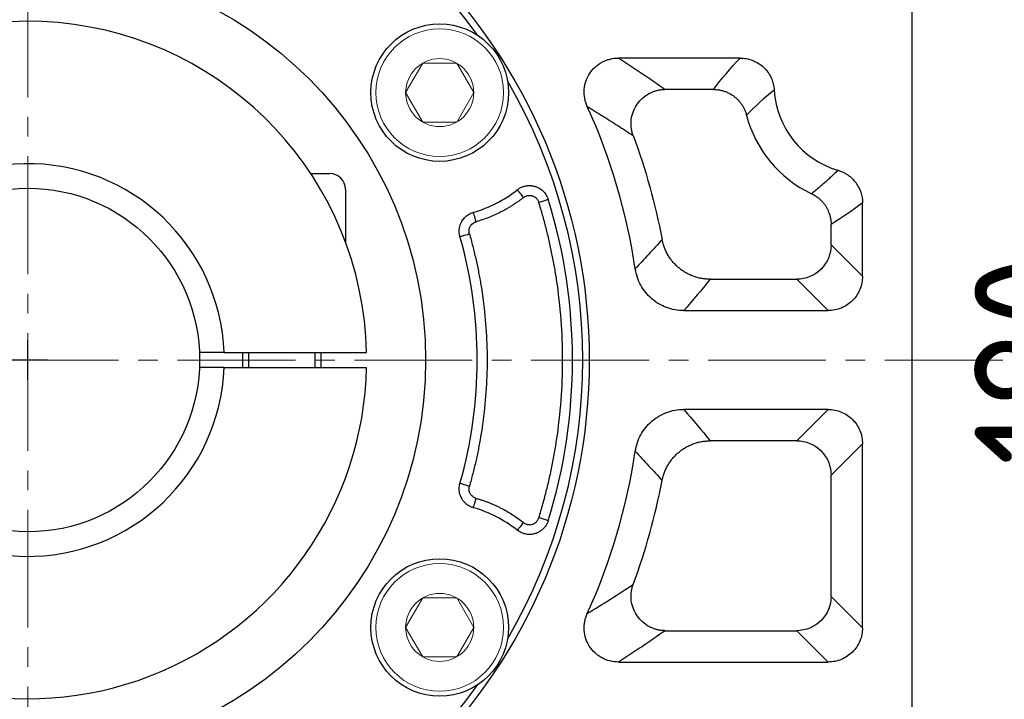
# Model space of a CAD drawing. Header units: millimetres. Extents: x 5540 to 6847, y 5090 to 6014.
# Tile 8 of 17: x 5795 to 5895, y 5704 to 5773. Entities that reach past the tile are written whole.
import ezdxf

# ---------------------------------------------------------------- set-up
doc = ezdxf.new("R2010")
doc.units = ezdxf.units.MM
doc.header["$PDSIZE"] = -5
doc.linetypes.add('点画线', pattern=[18, 12, -2, 2, -2])
doc.layers.get('Defpoints').update_dxf_attribs({"lineweight": 18})
doc.layers.add('6文字层', color=3, linetype='Continuous')
for name, color, linetype, lineweight in [('7中心线层', 7, '点画线', 18), ('粗实线', 7, 'Continuous', 50), ('细实线', 7, 'Continuous', 18)]:
    doc.layers.add(name, color=color, linetype=linetype, lineweight=lineweight)
doc.styles.add('工程字', font='gbenor.shx', dxfattribs={"bigfont": 'gbcbig.shx'})
doc.dimstyles.new('ISO-25-1', dxfattribs={"dimtxt": 9, "dimasz": 3.5, "dimexe": 1.25, "dimexo": 1, "dimgap": 1.5, "dimtad": 1, "dimtoh": 1, "dimtxsty": '工程字', "dimcen": 2, "dimadec": 0, "dimazin": 0, "dimtfac": 1, "dimtmove": 0, "dimatfit": 3, "dimfxl": 1, "dimarcsym": 0})
doc.dimstyles.new('ISO-25-5', dxfattribs={"dimtxt": 13, "dimasz": 3, "dimexe": 1.6, "dimexo": 1.3, "dimgap": 2, "dimtad": 1, "dimdec": 3, "dimtxsty": '工程字', "dimcen": 2.5, "dimadec": 0, "dimazin": 0, "dimtfac": 1, "dimtdec": 3, "dimtmove": 0, "dimatfit": 3, "dimfxl": 1, "dimarcsym": 0})

# ---------------------------------------------------------------- blocks, each defined once
blk = doc.blocks.new('*D109')
at = {"layer": '6文字层', "color": 0, "lineweight": -2}
for p, q in [((5868.34, 5828.39), (5908.42, 5828.39)), ((5906.82, 5825.39), (5906.82, 5651.39)), ((5868.34, 5648.39), (5908.42, 5648.39))]:
    blk.add_line(p, q, dxfattribs=at)
at = {"layer": '6文字层', "color": 0}
for points in [[(5907.32, 5825.39), (5906.32, 5825.39), (5906.82, 5828.39)], [(5906.32, 5651.39), (5907.32, 5651.39), (5906.82, 5648.39)]]:
    blk.add_solid(points, dxfattribs=at)
at = {"layer": 'Defpoints', "color": 0}
for p in [(5867.04, 5828.39), (5867.04, 5648.39), (5906.82, 5648.39)]:
    blk.add_point(p, dxfattribs=at)
at = {"layer": '6文字层', "color": 0, "insert": (5898.32, 5738.39), "char_height": 13, "attachment_point": 5, "rotation": 90, "style": '工程字'}
blk.add_mtext('180', dxfattribs=at)
blk = doc.blocks.new('*D111')
at = {"layer": '6文字层', "color": 0, "lineweight": -2}
for p, q in [((5795.45, 5736.39), (5795.45, 5740.39)), ((5793.45, 5738.39), (5797.45, 5738.39)), ((5686.61, 5646.77), (5716.27, 5671.73)), ((5655.85, 5646.77), (5686.61, 5646.77))]:
    blk.add_line(p, q, dxfattribs=at)
at = {"layer": '6文字层', "color": 0}
blk.add_solid([(5716.64, 5671.29), (5715.89, 5672.18), (5718.94, 5673.99)], dxfattribs=at)
at = {"layer": 'Defpoints', "color": 0}
for p in [(5871.95, 5802.79), (5718.94, 5673.99)]:
    blk.add_point(p, dxfattribs=at)
at = {"layer": '6文字层', "color": 0, "insert": (5670.48, 5654.77), "char_height": 13, "attachment_point": 5, "style": '工程字'}
blk.add_mtext('∅200', dxfattribs=at)
blk = doc.blocks.new('*D112')
at = {"layer": '6文字层', "color": 0, "lineweight": -2}
for p, q in [((5894.18, 5840.81), (5877.69, 5823.7)), ((5924.94, 5840.81), (5894.18, 5840.81)), ((5795.45, 5736.39), (5795.45, 5740.39)), ((5793.45, 5738.39), (5797.45, 5738.39))]:
    blk.add_line(p, q, dxfattribs=at)
blk.add_arc((5795.45, 5738.39), 115, 321.9983, 46.6735, dxfattribs=at)
at = {"layer": '6文字层', "color": 0}
blk.add_solid([(5877.27, 5824.11), (5878.11, 5823.3), (5875.26, 5821.18)], dxfattribs=at)
at = {"layer": 'Defpoints', "color": 0}
for p in [(5875.26, 5821.18), (5715.64, 5655.59)]:
    blk.add_point(p, dxfattribs=at)
at = {"layer": '6文字层', "color": 0, "insert": (5910.31, 5848.81), "char_height": 13, "attachment_point": 5, "style": '工程字'}
blk.add_mtext('∅230{}{{\\H0.7x;}{}}', dxfattribs=at)
blk = doc.blocks.new('*D114')
at = {"layer": '6文字层', "color": 0, "lineweight": -2}
for p, q in [((5882.07, 5651.77), (5884.08, 5649.76)), ((5795.45, 5637.84), (5795.45, 5613.05))]:
    blk.add_line(p, q, dxfattribs=at)
blk.add_arc((5795.45, 5738.39), 123.74, 271.3891, 313.6109, dxfattribs=at)
at = {"layer": '6文字层', "color": 0}
for points in [[(5881.15, 5648.44), (5880.45, 5649.15), (5882.95, 5650.89)], [(5798.44, 5615.18), (5798.45, 5614.18), (5795.45, 5614.65)]]:
    blk.add_solid(points, dxfattribs=at)
at = {"layer": 'Defpoints', "color": 0}
for p in [(5795.45, 5837.63), (5851.17, 5682.66), (5881.15, 5652.69), (5795.45, 5639.14), (5827.47, 5618.86)]:
    blk.add_point(p, dxfattribs=at)
at = {"layer": '6文字层', "color": 0, "insert": (5839.55, 5631.92), "char_height": 13, "attachment_point": 5, "rotation": 22.5, "style": '工程字'}
blk.add_mtext('45%%d', dxfattribs=at)

msp = doc.modelspace()

# ---------------------------------------------------------------- linework, layer by layer
at = {"layer": '7中心线层'}
for p, q in [((5795.4477, 5639.1383), (5795.4477, 5837.6339)), ((5894.6955, 5738.3861), (5673.6739, 5738.3861))]:
    msp.add_line(p, q, dxfattribs=at)
at = {"layer": '粗实线', "color": 0, "lineweight": 30}
for p, q in [((5885.4477, 5809.9752), (5885.4477, 5666.797)), ((5815.4336, 5739.1361), (5812.9316, 5739.1361)), ((5815.4336, 5739.1361), (5829.9396, 5739.1361)), ((5815.4336, 5737.6361), (5812.9316, 5737.6361)), ((5815.4336, 5737.6361), (5829.9396, 5737.6361))]:
    msp.add_line(p, q, dxfattribs=at)
for centre, radius in [((5795.4477, 5738.3861), 57.15), ((5795.4477, 5738.3861), 40.5), ((5837.3812, 5765.6181), 7), ((5795.4477, 5738.3861), 17.5), ((5837.3812, 5711.1542), 7)]:
    msp.add_circle(centre, radius, dxfattribs=at)
for radius, start, end in [(56.5, 35.800973, 99.199034), (34.5, 1.245659, 168.438501), (56.5, 329.800973, 30.199032), (20, 2.149096, 357.850904), (34.5, 223.561499, 358.754341), (56.5, 215.800973, 279.199034), (56.5, 284.800972, 324.199032)]:
    msp.add_arc((5795.4477, 5738.3861), radius, start, end, dxfattribs=at)
at = {"layer": '细实线', "color": 0, "lineweight": -3}
for p, q in [((5867.9525, 5769.1425), (5855.5816, 5769.1425)), ((5865.236, 5765.9509), (5860.3445, 5765.9509)), ((5880.413, 5746.9123), (5880.413, 5754.3814)), ((5877.2213, 5750.104), (5877.2213, 5752.1888)), ((5880.413, 5746.9123), (5877.2213, 5750.104)), ((5864.9163, 5746.6125), (5873.7299, 5746.6125)), ((5876.9215, 5743.4209), (5873.7299, 5746.6125)), ((5862.2223, 5743.4209), (5876.9215, 5743.4209)), ((5876.9215, 5733.3513), (5862.2223, 5733.3513)), ((5876.9215, 5733.3513), (5873.7299, 5730.1597)), ((5873.7299, 5730.1597), (5864.9163, 5730.1597)), ((5880.413, 5729.8599), (5877.2213, 5726.6682)), ((5880.413, 5711.1212), (5880.413, 5729.8599)), ((5877.2213, 5714.3128), (5877.2213, 5726.6682)), ((5880.413, 5711.1212), (5877.2213, 5714.3128)), ((5860.3445, 5710.8213), (5873.7299, 5710.8213)), ((5873.7299, 5710.8213), (5876.9215, 5707.6297)), ((5855.5816, 5707.6297), (5876.9215, 5707.6297))]:
    msp.add_line(p, q, dxfattribs=at)
at = {"layer": '细实线', "color": 0, "lineweight": -2}
for p, q in [((5824.2444, 5757.3861), (5826.1974, 5757.3861)), ((5827.7974, 5755.7861), (5827.7974, 5750.3756)), ((5817.2974, 5739.1361), (5817.2974, 5737.6361)), ((5817.9224, 5739.1361), (5817.9224, 5737.6361)), ((5824.6724, 5739.1361), (5824.6724, 5737.6361)), ((5825.2974, 5739.1361), (5825.2974, 5737.6361))]:
    msp.add_line(p, q, dxfattribs=at)
at = {"layer": '细实线'}
for points in [[(5833.9162, 5765.6181), (5835.6483, 5768.6181), (5839.1141, 5768.6181), (5840.8462, 5765.6181)], [(5833.9162, 5765.6181), (5835.6483, 5762.6181), (5839.1141, 5762.6181), (5840.8462, 5765.6181)], [(5833.9162, 5711.1542), (5835.6483, 5714.1542), (5839.1141, 5714.1542), (5840.8462, 5711.1542)], [(5833.9162, 5711.1542), (5835.6483, 5708.1542), (5839.1141, 5708.1542), (5840.8462, 5711.1542)]]:
    msp.add_lwpolyline(points, dxfattribs=at)
at = {"layer": '细实线', "color": 0, "lineweight": -3, "flags": 128}
for points in [[(5845.2722, 5755.7177), (5845.2878, 5755.6981), (5845.3257, 5755.6506), (5845.3846, 5755.5768), (5845.4622, 5755.4794), (5845.5557, 5755.3621), (5845.6617, 5755.2291), (5845.7762, 5755.0854), (5845.8951, 5754.9362)], [(5847.4731, 5754.4491), (5847.6565, 5754.5057), (5847.833, 5754.5602), (5847.9961, 5754.6106), (5848.1398, 5754.655), (5848.2588, 5754.6917), (5848.3485, 5754.7194), (5848.4057, 5754.7371), (5848.4283, 5754.744)], [(5841.0933, 5752.4723), (5841.0414, 5752.656), (5840.9915, 5752.8329), (5840.9453, 5752.9965), (5840.9045, 5753.1409), (5840.8707, 5753.2607), (5840.845, 5753.3515), (5840.8285, 5753.41), (5840.8217, 5753.4341)], [(5839.443, 5750.9612), (5839.4671, 5750.9681), (5839.5256, 5750.9848), (5839.6163, 5751.0108), (5839.736, 5751.045), (5839.8803, 5751.0862), (5840.0438, 5751.133), (5840.2205, 5751.1835), (5840.4039, 5751.2359)], [(5840.4039, 5725.5363), (5840.2205, 5725.5887), (5840.0438, 5725.6393), (5839.8803, 5725.686), (5839.736, 5725.7272), (5839.6163, 5725.7614), (5839.5256, 5725.7874), (5839.4671, 5725.8041), (5839.443, 5725.811)], [(5840.8217, 5723.3381), (5840.8285, 5723.3622), (5840.845, 5723.4207), (5840.8707, 5723.5115), (5840.9045, 5723.6313), (5840.9453, 5723.7757), (5840.9915, 5723.9394), (5841.0414, 5724.1162), (5841.0933, 5724.2999)], [(5845.8951, 5721.836), (5845.7762, 5721.6868), (5845.6617, 5721.5431), (5845.5557, 5721.4101), (5845.4622, 5721.2928), (5845.3846, 5721.1955), (5845.3257, 5721.1216), (5845.2878, 5721.0741), (5845.2722, 5721.0545)], [(5848.4283, 5722.0282), (5848.4057, 5722.0352), (5848.3485, 5722.0528), (5848.2588, 5722.0805), (5848.1399, 5722.1172), (5847.9961, 5722.1616), (5847.833, 5722.212), (5847.6565, 5722.2665), (5847.4731, 5722.3231)]]:
    msp.add_lwpolyline(points, dxfattribs=at)
at = {"layer": '细实线'}
for centre, radius in [((5837.3812, 5765.6181), 6.5), ((5837.3812, 5765.6181), 3.465), ((5837.3812, 5711.1542), 6.5), ((5837.3812, 5711.1542), 3.465)]:
    msp.add_circle(centre, radius, dxfattribs=at)
at = {"layer": '细实线', "color": 0, "lineweight": -3}
for centre, radius, start, end in [((5880.4477, 5766.3861), 9.0348, 183.321197, 253.718211), ((5795.4477, 5738.3861), 62.5348, 8.536128, 24.389716), ((5880.4477, 5766.3861), 12.2264, 194.438967, 244.74324), ((5837.3812, 5765.6181), 12.6604, 285.768384, 308.556326), ((5795.4477, 5738.3861), 55.4484, 342.841768, 17.158238), ((5795.4477, 5738.3861), 45.7572, 344.048523, 15.951483), ((5795.4477, 5738.3861), 62.5348, 335.610301, 351.463873), ((5795.4477, 5738.3861), 65.7264, 339.647792, 349.229951), ((5837.3812, 5711.1542), 12.6604, 51.44368, 74.231622)]:
    msp.add_arc(centre, radius, start, end, dxfattribs=at)
at = {"layer": '细实线', "color": 0, "lineweight": -2}
msp.add_arc((5826.1974, 5755.7861), 1.6, 0, 90, dxfattribs=at)
at = {"layer": '细实线', "color": 0, "lineweight": -3}
for points, knots in [([(5852.4017, 5764.2093), (5852.2798, 5764.4766), (5852.1929, 5764.7532), (5852.0875, 5765.3245), (5852.0703, 5765.6204), (5852.0995, 5766.0539), (5852.1183, 5766.1976), (5852.1742, 5766.4837), (5852.2116, 5766.6266), (5852.3492, 5767.0416), (5852.4741, 5767.3032), (5852.7914, 5767.796), (5852.9795, 5768.0198), (5853.406, 5768.4142), (5853.6477, 5768.5865), (5854.0307, 5768.7925), (5854.1625, 5768.8531), (5854.4342, 5768.9581), (5854.575, 5769.0026), (5854.9995, 5769.1081), (5855.2878, 5769.1431), (5855.5816, 5769.1425)], [0, 0, 0, 0, 0.125, 0.125, 0.25, 0.25, 0.3125, 0.3125, 0.375, 0.375, 0.5, 0.5, 0.625, 0.625, 0.75, 0.75, 0.8125, 0.8125, 0.875, 0.875, 1, 1, 1, 1]), ([(5867.9525, 5769.1425), (5868.174, 5769.1428), (5868.392, 5769.1224), (5868.8212, 5769.0414), (5869.0344, 5768.98), (5869.4441, 5768.8182), (5869.6388, 5768.719), (5870.0082, 5768.4846), (5870.1845, 5768.3476), (5870.5036, 5768.0466), (5870.6477, 5767.8824), (5870.9048, 5767.5264), (5871.0174, 5767.334), (5871.2938, 5766.739), (5871.4031, 5766.305), (5871.4281, 5765.8627)], [0, 0, 0, 0, 0.125, 0.125, 0.25, 0.25, 0.375, 0.375, 0.5, 0.5, 0.625, 0.625, 0.75, 0.75, 1, 1, 1, 1]), ([(5857.071, 5761.2451), (5857.05, 5761.3051), (5857.0085, 5761.4241), (5856.9592, 5761.6048), (5856.9196, 5761.7836), (5856.8903, 5761.9597), (5856.8704, 5762.1317), (5856.8594, 5762.2985), (5856.8563, 5762.459), (5856.8602, 5762.6124), (5856.8702, 5762.758), (5856.9112, 5763.1334), (5857.0621, 5763.7248), (5857.4573, 5764.4663), (5858.015, 5765.0956), (5858.5581, 5765.4715), (5858.9942, 5765.6785), (5859.2872, 5765.7883), (5859.6147, 5765.8765), (5859.9711, 5765.9377), (5860.2182, 5765.9464), (5860.3445, 5765.9509)], [0, 0, 0, 0, 0.02845973, 0.05642442, 0.08378637, 0.11044166, 0.13629132, 0.16124235, 0.1852085, 0.2081108, 0.2298779, 0.25044611, 0.3770522, 0.4997401, 0.62276936, 0.74963581, 0.79181403, 0.83860148, 0.8893927, 0.94346509, 1, 1, 1, 1]), ([(5865.236, 5765.9509), (5865.2972, 5765.9498), (5865.4195, 5765.9477), (5865.6025, 5765.9323), (5865.7841, 5765.908), (5865.9635, 5765.8742), (5866.14, 5765.8313), (5866.3129, 5765.7797), (5866.4814, 5765.7198), (5866.6449, 5765.6522), (5866.8028, 5765.5773), (5866.9546, 5765.4958), (5867.1, 5765.4083), (5867.2387, 5765.3156), (5867.4091, 5765.1894), (5867.6087, 5765.0199), (5867.8299, 5764.7951), (5868.0351, 5764.5445), (5868.2198, 5764.2702), (5868.3792, 5763.975), (5868.5129, 5763.6636), (5868.576, 5763.4463), (5868.6075, 5763.3375)], [0, 0, 0, 0, 0.0400153, 0.08003377, 0.119984, 0.15979469, 0.1993953, 0.23871675, 0.27769205, 0.31625681, 0.35434984, 0.39191353, 0.42889427, 0.46524268, 0.50091386, 0.5674726, 0.63621592, 0.70682277, 0.77892479, 0.85211447, 0.92595629, 1, 1, 1, 1]), ([(5852.4017, 5764.2093), (5852.661, 5764.0505), (5853.1832, 5763.7309), (5853.9595, 5763.2474), (5854.7374, 5762.7569), (5855.5158, 5762.2594), (5856.2958, 5761.7548), (5856.8115, 5761.4157), (5857.071, 5761.2451)], [0, 0, 0, 0, 0.16126461, 0.32468975, 0.49027564, 0.65802251, 0.82793056, 1, 1, 1, 1]), ([(5877.9147, 5757.7137), (5877.8041, 5757.6033), (5877.5791, 5757.3786), (5877.2292, 5757.045), (5876.8627, 5756.7071), (5876.4792, 5756.3658), (5876.0788, 5756.0214), (5875.6617, 5755.6736), (5875.376, 5755.4447), (5875.231, 5755.3285)], [0, 0, 0, 0, 0.12927784, 0.26308227, 0.4014132, 0.54427056, 0.69165423, 0.84356409, 1, 1, 1, 1]), ([(5877.9147, 5757.7137), (5878.2741, 5757.6088), (5878.6164, 5757.446), (5879.2318, 5757.0198), (5879.5034, 5756.757), (5879.9453, 5756.1657), (5880.1205, 5755.8293), (5880.3525, 5755.1284), (5880.4131, 5754.7558), (5880.413, 5754.3814)], [0, 0, 0, 0, 0.25, 0.25, 0.5, 0.5, 0.75, 0.75, 1, 1, 1, 1]), ([(5845.2722, 5755.7177), (5845.3112, 5755.7474), (5845.3895, 5755.807), (5845.5151, 5755.8853), (5845.6461, 5755.955), (5845.782, 5756.0145), (5845.9211, 5756.0636), (5846.0621, 5756.102), (5846.2037, 5756.1297), (5846.3443, 5756.1469), (5846.4828, 5756.154), (5846.6179, 5756.1518), (5846.7485, 5756.1408), (5846.8739, 5756.1221), (5846.9933, 5756.0966), (5847.131, 5756.0585), (5847.2928, 5756.0001), (5847.4813, 5755.9099), (5847.6747, 5755.7898), (5847.8652, 5755.6377), (5848.0446, 5755.4535), (5848.2033, 5755.2396), (5848.337, 5755.0022), (5848.3978, 5754.8302), (5848.4283, 5754.744)], [0, 0, 0, 0, 0.03784549, 0.07595963, 0.11419234, 0.15238808, 0.19038897, 0.22803794, 0.26518196, 0.30167484, 0.33737988, 0.37217189, 0.40593877, 0.43858249, 0.47001952, 0.50018075, 0.54880793, 0.60266429, 0.66133066, 0.72420612, 0.79050619, 0.85928527, 0.92948449, 1, 1, 1, 1]), ([(5845.8951, 5754.9362), (5845.806, 5754.8661), (5845.6277, 5754.7261), (5845.3541, 5754.5248), (5845.0762, 5754.3301), (5844.7937, 5754.1426), (5844.5065, 5753.9621), (5844.2148, 5753.7888), (5843.9184, 5753.6225), (5843.5177, 5753.4106), (5843.0076, 5753.1644), (5842.382, 5752.9008), (5841.7445, 5752.6663), (5841.3105, 5752.537), (5841.0933, 5752.4723)], [0, 0, 0, 0, 0.06262688, 0.12514083, 0.18758042, 0.24998437, 0.31239147, 0.3748405, 0.43737016, 0.500019, 0.62515049, 0.74998437, 0.87483084, 1, 1, 1, 1]), ([(5845.8951, 5754.9362), (5845.9193, 5754.9544), (5845.9933, 5755.0103), (5846.124, 5755.0783), (5846.2718, 5755.1266), (5846.4358, 5755.1558), (5846.6122, 5755.1567), (5846.7944, 5755.1204), (5846.9499, 5755.0605), (5847.0888, 5754.9806), (5847.2176, 5754.8745), (5847.3272, 5754.7485), (5847.4168, 5754.6066), (5847.4543, 5754.5016), (5847.4731, 5754.4491)], [0, 0, 0, 0, 0.04667748, 0.14329242, 0.22589188, 0.28603964, 0.40026528, 0.49604645, 0.57153078, 0.65687982, 0.74246845, 0.82820787, 0.91401515, 1, 1, 1, 1]), ([(5875.231, 5755.3285), (5875.2857, 5755.3016), (5875.395, 5755.2477), (5875.5532, 5755.1562), (5875.7064, 5755.0573), (5875.8537, 5754.9508), (5875.9945, 5754.8374), (5876.1283, 5754.7176), (5876.2547, 5754.5922), (5876.3734, 5754.4619), (5876.484, 5754.3273), (5876.5865, 5754.1893), (5876.7076, 5754.0082), (5876.8405, 5753.7762), (5876.9737, 5753.4854), (5877.0817, 5753.1772), (5877.1607, 5752.8555), (5877.2114, 5752.5245), (5877.218, 5752.3009), (5877.2213, 5752.1888)], [0, 0, 0, 0, 0.04662915, 0.0932478, 0.13977806, 0.18614247, 0.23226469, 0.27807023, 0.32348702, 0.36844608, 0.41288196, 0.45673326, 0.49994293, 0.57945481, 0.6610509, 0.74434698, 0.82891482, 0.91429299, 1, 1, 1, 1]), ([(5847.4731, 5722.3231), (5847.5448, 5722.5584), (5847.688, 5723.0289), (5847.8907, 5723.7379), (5848.0844, 5724.449), (5848.2681, 5725.1623), (5848.4421, 5725.8779), (5848.6064, 5726.5957), (5848.761, 5727.3157), (5848.9059, 5728.038), (5849.041, 5728.7625), (5849.1664, 5729.4893), (5849.4575, 5731.3242), (5849.794, 5734.2867), (5849.9477, 5738.3859), (5849.794, 5742.4853), (5849.4343, 5745.6514), (5849.0665, 5747.8889), (5848.8143, 5749.2163), (5848.5295, 5750.5364), (5848.2114, 5751.8488), (5847.8628, 5753.1544), (5847.6031, 5754.0174), (5847.4731, 5754.4491)], [0, 0, 0, 0, 0.02263161, 0.04524483, 0.06784382, 0.0904327, 0.11301562, 0.13559675, 0.15818021, 0.18077018, 0.20337079, 0.22598619, 0.24862051, 0.37430312, 0.50000221, 0.62568483, 0.75138391, 0.79286025, 0.83428639, 0.87568785, 0.91709023, 0.9585191, 1, 1, 1, 1]), ([(5839.443, 5750.9612), (5839.4313, 5751.0059), (5839.4077, 5751.0952), (5839.3843, 5751.2318), (5839.3697, 5751.3692), (5839.3648, 5751.5065), (5839.3693, 5751.6426), (5839.3827, 5751.7764), (5839.4047, 5751.9069), (5839.4347, 5752.0333), (5839.4719, 5752.1548), (5839.5154, 5752.2707), (5839.5646, 5752.3805), (5839.6374, 5752.5205), (5839.7459, 5752.6903), (5839.905, 5752.8831), (5840.0958, 5753.0621), (5840.3157, 5753.2183), (5840.5586, 5753.3482), (5840.7338, 5753.4054), (5840.8217, 5753.4341)], [0, 0, 0, 0, 0.04402769, 0.08810008, 0.13206966, 0.17578855, 0.21911106, 0.26189607, 0.3040093, 0.34532521, 0.38572854, 0.42511558, 0.46339485, 0.50048753, 0.57560089, 0.65516822, 0.73841298, 0.82437687, 0.91196284, 1, 1, 1, 1]), ([(5840.4039, 5751.2359), (5840.3967, 5751.264), (5840.3815, 5751.3226), (5840.3683, 5751.4164), (5840.3636, 5751.5188), (5840.3725, 5751.6639), (5840.4107, 5751.8285), (5840.4853, 5751.9942), (5840.5892, 5752.1507), (5840.7194, 5752.2825), (5840.8669, 5752.381), (5840.9852, 5752.4383), (5841.0601, 5752.4619), (5841.0933, 5752.4723)], [0, 0, 0, 0, 0.05531503, 0.11550615, 0.18060319, 0.25069826, 0.39256284, 0.50041004, 0.59604981, 0.75004004, 0.85020271, 0.93361159, 1, 1, 1, 1]), ([(5840.4039, 5751.2359), (5840.4625, 5751.0279), (5840.5796, 5750.6119), (5840.7442, 5749.9852), (5840.9007, 5749.3568), (5841.0482, 5748.7265), (5841.187, 5748.0943), (5841.317, 5747.4602), (5841.4382, 5746.8242), (5841.5506, 5746.1864), (5841.6543, 5745.5467), (5841.8769, 5744.0412), (5842.1283, 5741.6563), (5842.2423, 5738.3863), (5842.1283, 5735.1161), (5841.8543, 5732.5163), (5841.5551, 5730.5856), (5841.3216, 5729.3115), (5841.0522, 5728.045), (5840.7502, 5726.7852), (5840.5194, 5725.9528), (5840.4039, 5725.5363)], [0, 0, 0, 0, 0.02490772, 0.04979674, 0.07467182, 0.09953776, 0.12439932, 0.14926129, 0.17412847, 0.19900562, 0.22389753, 0.24880896, 0.3743956, 0.50000295, 0.6255896, 0.75119695, 0.80099252, 0.85073235, 0.90045469, 0.95019783, 1, 1, 1, 1]), ([(5860.0163, 5750.6682), (5859.7886, 5750.413), (5859.3358, 5749.9056), (5858.6527, 5749.1506), (5857.9726, 5748.4057), (5857.5164, 5747.9131), (5857.2897, 5747.6683)], [0, 0, 0, 0, 0.25458623, 0.50611497, 0.75458622, 1, 1, 1, 1]), ([(5864.9163, 5746.6125), (5864.8414, 5746.6136), (5864.6915, 5746.6158), (5864.4671, 5746.6319), (5864.2439, 5746.6573), (5864.0226, 5746.6928), (5863.8038, 5746.738), (5863.5883, 5746.7926), (5863.3767, 5746.8564), (5863.1697, 5746.9289), (5862.9679, 5747.0096), (5862.7717, 5747.098), (5862.5816, 5747.1937), (5862.3981, 5747.2961), (5862.2216, 5747.4045), (5862.0521, 5747.5184), (5861.8901, 5747.6371), (5861.6825, 5747.8023), (5861.4329, 5748.0265), (5861.1506, 5748.3246), (5860.8869, 5748.6542), (5860.647, 5749.0131), (5860.4354, 5749.3982), (5860.2573, 5749.8056), (5860.1123, 5750.2297), (5860.0484, 5750.522), (5860.0163, 5750.6682)], [0, 0, 0, 0, 0.03261277, 0.06524057, 0.09784022, 0.1303684, 0.16278197, 0.19503827, 0.22709543, 0.2589126, 0.29045031, 0.32167059, 0.35253728, 0.38301616, 0.41307512, 0.44268428, 0.47181609, 0.50044538, 0.55810853, 0.61767269, 0.67890916, 0.74155398, 0.80531233, 0.8698648, 0.93487528, 1, 1, 1, 1]), ([(5877.2213, 5750.104), (5877.2188, 5749.1883), (5876.8416, 5748.284), (5875.5498, 5746.9922), (5874.6455, 5746.615), (5873.7299, 5746.6125)], [0, 0, 0, 0, 0.5, 0.5, 1, 1, 1, 1]), ([(5862.2223, 5743.4209), (5861.924, 5743.4206), (5861.6302, 5743.4467), (5861.0512, 5743.5496), (5860.7646, 5743.627), (5860.2064, 5743.8333), (5859.9404, 5743.9599), (5859.4334, 5744.2584), (5859.1907, 5744.432), (5858.7408, 5744.8192), (5858.5357, 5745.0305), (5858.1645, 5745.4875), (5857.997, 5745.736), (5857.7114, 5746.2547), (5857.5931, 5746.524), (5857.4043, 5747.0824), (5857.3338, 5747.3733), (5857.2897, 5747.6683)], [0, 0, 0, 0, 0.125, 0.125, 0.25, 0.25, 0.375, 0.375, 0.5, 0.5, 0.625, 0.625, 0.75, 0.75, 0.875, 0.875, 1, 1, 1, 1]), ([(5880.413, 5746.9123), (5880.4133, 5746.6816), (5880.3912, 5746.4547), (5880.3038, 5746.0082), (5880.2373, 5745.7863), (5880.0631, 5745.3628), (5879.9563, 5745.162), (5879.7035, 5744.7821), (5879.5561, 5744.6021), (5879.2338, 5744.2797), (5879.058, 5744.135), (5878.6761, 5743.8799), (5878.4726, 5743.7716), (5878.052, 5743.5981), (5877.832, 5743.5316), (5877.3804, 5743.4426), (5877.1522, 5743.4205), (5876.9215, 5743.4209)], [0, 0, 0, 0, 0.125, 0.125, 0.25, 0.25, 0.375, 0.375, 0.5, 0.5, 0.625, 0.625, 0.75, 0.75, 0.875, 0.875, 1, 1, 1, 1]), ([(5857.2897, 5729.1039), (5857.3337, 5729.3983), (5857.4038, 5729.6888), (5857.5947, 5730.2527), (5857.7157, 5730.5263), (5858.0006, 5731.0416), (5858.1647, 5731.2849), (5858.5366, 5731.7427), (5858.7456, 5731.9574), (5859.1917, 5732.3408), (5859.4303, 5732.5118), (5859.9394, 5732.8119), (5860.2096, 5732.94), (5860.7606, 5733.1437), (5861.0441, 5733.221), (5861.6271, 5733.3253), (5861.9246, 5733.3516), (5862.2223, 5733.3513)], [0, 0, 0, 0, 0.125, 0.125, 0.25, 0.25, 0.375, 0.375, 0.5, 0.5, 0.625, 0.625, 0.75, 0.75, 0.875, 0.875, 1, 1, 1, 1]), ([(5876.9215, 5733.3513), (5877.1522, 5733.3517), (5877.3791, 5733.3296), (5877.8256, 5733.2422), (5878.0475, 5733.1757), (5878.471, 5733.0015), (5878.6718, 5732.8947), (5879.0517, 5732.6419), (5879.2317, 5732.4944), (5879.5542, 5732.1722), (5879.6988, 5731.9964), (5879.9539, 5731.6145), (5880.0622, 5731.4109), (5880.2357, 5730.9904), (5880.3023, 5730.7704), (5880.3912, 5730.3188), (5880.4133, 5730.0906), (5880.413, 5729.8599)], [0, 0, 0, 0, 0.125, 0.125, 0.25, 0.25, 0.375, 0.375, 0.5, 0.5, 0.625, 0.625, 0.75, 0.75, 0.875, 0.875, 1, 1, 1, 1]), ([(5860.0163, 5726.104), (5860.0314, 5726.1774), (5860.0616, 5726.3242), (5860.1193, 5726.5415), (5860.186, 5726.7561), (5860.2622, 5726.9669), (5860.3475, 5727.1734), (5860.4415, 5727.3749), (5860.5436, 5727.5708), (5860.6535, 5727.7606), (5860.7705, 5727.9438), (5860.8941, 5728.12), (5861.0236, 5728.2888), (5861.1584, 5728.45), (5861.2979, 5728.6032), (5861.4415, 5728.7484), (5861.5883, 5728.8853), (5861.7894, 5729.0584), (5862.0563, 5729.2618), (5862.402, 5729.4834), (5862.775, 5729.6808), (5863.1724, 5729.8494), (5863.5902, 5729.9853), (5864.0238, 5730.0842), (5864.4675, 5730.1473), (5864.7666, 5730.1556), (5864.9163, 5730.1597)], [0, 0, 0, 0, 0.0326106, 0.06523657, 0.0978347, 0.13036167, 0.16277433, 0.19503, 0.22708682, 0.25890393, 0.29044185, 0.3216626, 0.35253001, 0.38300986, 0.41307004, 0.44268065, 0.47181415, 0.50044535, 0.55810477, 0.61766618, 0.6789009, 0.74154503, 0.8053038, 0.86985787, 0.93487117, 1, 1, 1, 1]), ([(5873.7298, 5730.1597), (5874.6455, 5730.1572), (5875.5498, 5729.78), (5876.8416, 5728.4882), (5877.2188, 5727.5839), (5877.2213, 5726.6682)], [0, 0, 0, 0, 0.5, 0.5, 1, 1, 1, 1]), ([(5857.2897, 5729.1039), (5857.5164, 5728.8591), (5857.9726, 5728.3665), (5858.6527, 5727.6216), (5859.3358, 5726.8666), (5859.7886, 5726.3592), (5860.0163, 5726.104)], [0, 0, 0, 0, 0.24541379, 0.49388505, 0.74541378, 1, 1, 1, 1]), ([(5840.8217, 5723.3381), (5840.7775, 5723.3515), (5840.6891, 5723.3785), (5840.5606, 5723.4304), (5840.436, 5723.4902), (5840.3167, 5723.5583), (5840.2033, 5723.6335), (5840.0967, 5723.7153), (5839.9974, 5723.8025), (5839.9058, 5723.8942), (5839.8221, 5723.9895), (5839.7466, 5724.0872), (5839.6791, 5724.1864), (5839.5983, 5724.3219), (5839.5106, 5724.5036), (5839.43, 5724.7408), (5839.3779, 5724.9975), (5839.3606, 5725.2669), (5839.3778, 5725.542), (5839.4213, 5725.7212), (5839.443, 5725.811)], [0, 0, 0, 0, 0.04405296, 0.08813896, 0.13210942, 0.17581557, 0.21911101, 0.26185412, 0.30391031, 0.34515391, 0.38546976, 0.42475438, 0.46291664, 0.4998782, 0.57520118, 0.654936, 0.73830386, 0.82434595, 0.91196695, 1, 1, 1, 1]), ([(5841.0933, 5724.2999), (5841.0651, 5724.3086), (5841.0067, 5724.3267), (5840.9196, 5724.3652), (5840.8307, 5724.4147), (5840.7116, 5724.4988), (5840.5921, 5724.6176), (5840.4847, 5724.7774), (5840.4089, 5724.9483), (5840.366, 5725.1424), (5840.3607, 5725.3451), (5840.3897, 5725.4734), (5840.4039, 5725.5363)], [0, 0, 0, 0, 0.05628199, 0.11672776, 0.18139362, 0.25038687, 0.39466146, 0.49989329, 0.61672228, 0.74952531, 0.87721177, 1, 1, 1, 1]), ([(5841.0933, 5724.2999), (5841.2022, 5724.2683), (5841.4198, 5724.2051), (5841.743, 5724.1003), (5842.0632, 5723.9881), (5842.3803, 5723.8679), (5842.6944, 5723.7399), (5843.0053, 5723.604), (5843.3132, 5723.4602), (5843.719, 5723.2583), (5844.2165, 5722.9875), (5844.7955, 5722.6331), (5845.3578, 5722.252), (5845.7159, 5721.9748), (5845.8951, 5721.836)], [0, 0, 0, 0, 0.06262688, 0.12514083, 0.18758042, 0.24998437, 0.31239147, 0.3748405, 0.43737016, 0.500019, 0.62515049, 0.74998437, 0.87483084, 1, 1, 1, 1]), ([(5848.4283, 5722.0282), (5848.4129, 5721.982), (5848.3821, 5721.8894), (5848.3233, 5721.7555), (5848.2557, 5721.6263), (5848.1794, 5721.5033), (5848.0954, 5721.3876), (5848.0049, 5721.2799), (5847.9093, 5721.1808), (5847.8097, 5721.0909), (5847.7076, 5721.0103), (5847.6043, 5720.9388), (5847.5009, 5720.8765), (5847.3987, 5720.8227), (5847.2986, 5720.7772), (5847.2016, 5720.7391), (5847.0719, 5720.6956), (5846.9006, 5720.6525), (5846.6804, 5720.6217), (5846.4454, 5720.6159), (5846.201, 5720.6394), (5845.9539, 5720.6947), (5845.7119, 5720.7832), (5845.4805, 5720.9011), (5845.3415, 5721.0035), (5845.2722, 5721.0545)], [0, 0, 0, 0, 0.03762025, 0.07529768, 0.11286558, 0.15015496, 0.18699805, 0.22323163, 0.25870018, 0.29325853, 0.32677403, 0.35912808, 0.39021705, 0.41995259, 0.44826143, 0.47508468, 0.50037686, 0.55391484, 0.61120011, 0.67177603, 0.73505335, 0.80032521, 0.86679765, 0.93363294, 1, 1, 1, 1]), ([(5845.8951, 5721.836), (5845.9213, 5721.8163), (5845.9731, 5721.7772), (5846.0574, 5721.7286), (5846.1454, 5721.6881), (5846.2376, 5721.6566), (5846.3796, 5721.6227), (5846.5756, 5721.6087), (5846.816, 5721.6535), (5847.0397, 5721.7525), (5847.2107, 5721.8879), (5847.3333, 5722.0316), (5847.4185, 5722.1704), (5847.4548, 5722.272), (5847.4731, 5722.3231)], [0, 0, 0, 0, 0.05051482, 0.10036625, 0.15003513, 0.20000757, 0.25076098, 0.3754265, 0.50029509, 0.62502727, 0.75003116, 0.8336568, 0.91623307, 1, 1, 1, 1]), ([(5860.3445, 5710.8213), (5860.2808, 5710.8226), (5860.1546, 5710.8251), (5859.9678, 5710.8417), (5859.7862, 5710.8668), (5859.6109, 5710.9006), (5859.4428, 5710.9419), (5859.2828, 5710.9895), (5859.1316, 5711.0423), (5858.9895, 5711.0992), (5858.8571, 5711.1588), (5858.5184, 5711.3282), (5858.015, 5711.6765), (5857.4568, 5712.3067), (5857.0615, 5713.0488), (5856.8987, 5713.6881), (5856.8567, 5714.1686), (5856.8558, 5714.4812), (5856.8871, 5714.8185), (5856.9536, 5715.1732), (5857.0313, 5715.4074), (5857.071, 5715.5271)], [0, 0, 0, 0, 0.02851096, 0.05651302, 0.08389714, 0.11055823, 0.13639631, 0.16131751, 0.18523492, 0.20806905, 0.22974816, 0.25020835, 0.37745715, 0.50036149, 0.62326445, 0.74998698, 0.79215127, 0.83889315, 0.88961005, 0.94358347, 1, 1, 1, 1]), ([(5877.2213, 5714.3128), (5877.2188, 5713.3971), (5876.8416, 5712.4929), (5875.5498, 5711.201), (5874.6455, 5710.8239), (5873.7298, 5710.8213)], [0, 0, 0, 0, 0.5, 0.5, 1, 1, 1, 1]), ([(5855.5816, 5707.6297), (5855.2878, 5707.6291), (5855, 5707.6641), (5854.4362, 5707.804), (5854.1595, 5707.9106), (5853.7768, 5708.1162), (5853.6537, 5708.1926), (5853.4162, 5708.3616), (5853.3015, 5708.4548), (5852.9803, 5708.7514), (5852.7937, 5708.9733), (5852.4758, 5709.4657), (5852.3497, 5709.7294), (5852.1666, 5710.2807), (5852.1095, 5710.5721), (5852.08, 5711.0059), (5852.0792, 5711.1509), (5852.0958, 5711.4418), (5852.1135, 5711.5884), (5852.1926, 5712.0186), (5852.2798, 5712.2956), (5852.4017, 5712.563)], [0, 0, 0, 0, 0.125, 0.125, 0.25, 0.25, 0.3125, 0.3125, 0.375, 0.375, 0.5, 0.5, 0.625, 0.625, 0.75, 0.75, 0.8125, 0.8125, 0.875, 0.875, 1, 1, 1, 1]), ([(5880.413, 5711.1212), (5880.4133, 5710.8905), (5880.3912, 5710.6636), (5880.3038, 5710.2171), (5880.2373, 5709.9952), (5880.0631, 5709.5717), (5879.9563, 5709.3709), (5879.7035, 5708.9909), (5879.556, 5708.811), (5879.2338, 5708.4885), (5879.058, 5708.3439), (5878.6761, 5708.0887), (5878.4726, 5707.9804), (5878.052, 5707.8069), (5877.832, 5707.7404), (5877.3804, 5707.6514), (5877.1522, 5707.6294), (5876.9215, 5707.6297)], [0, 0, 0, 0, 0.125, 0.125, 0.25, 0.25, 0.375, 0.375, 0.5, 0.5, 0.625, 0.625, 0.75, 0.75, 0.875, 0.875, 1, 1, 1, 1])]:
    msp.add_open_spline(points, degree=3, knots=knots, dxfattribs=at)
for points in [[(5855.5816, 5769.1425), (5857.2314, 5768.0791), (5858.8145, 5767.0152), (5860.3445, 5765.9509)], [(5865.236, 5765.9509), (5866.0608, 5767.0151), (5866.9489, 5768.0791), (5867.9525, 5769.1425)], [(5871.4281, 5765.8627), (5870.4084, 5765.078), (5869.478, 5764.2246), (5868.6075, 5763.3375)], [(5857.071, 5761.2451), (5858.3453, 5757.8098), (5859.3316, 5754.2677), (5860.0163, 5750.6682)], [(5880.413, 5754.3814), (5879.3493, 5753.5839), (5878.2854, 5752.8633), (5877.2213, 5752.1888)], [(5864.9163, 5746.6125), (5864.0357, 5745.5485), (5863.1384, 5744.4847), (5862.2223, 5743.4209)], [(5862.2223, 5733.3513), (5863.1384, 5732.2875), (5864.0357, 5731.2237), (5864.9163, 5730.1597)], [(5852.4017, 5712.563), (5854.0155, 5713.5469), (5855.5678, 5714.5352), (5857.071, 5715.5271)], [(5860.3445, 5710.8213), (5858.8145, 5709.757), (5857.2314, 5708.6931), (5855.5816, 5707.6297)]]:
    msp.add_open_spline(points, degree=3, dxfattribs=at)

# ---------------------------------------------------------------- dimensions: what is measured, and where the dimension line sits
at = {"layer": '6文字层'}
dim = msp.add_diameter_dim_2p(p1=(5715.6353, 5655.5913), p2=(5875.2601, 5821.1809), text='<>{}{{\\H0.7x;}{}}', dimstyle='ISO-25-1', override={"dimtxt": 13, "dimtxsty": '工程字', "dimse2": 1, "dimsd2": 1, "dimtofl": 0, "dimatfit": 0}, dxfattribs=at)
dim.commit()
dim.dimension.update_dxf_attribs({"geometry": '*D112', "text_midpoint": (5910.3068, 5840.8052), "dimtype": 163})
dim = msp.add_angular_dim_2l(base=(5827.4739, 5618.8626), line1=((5795.4477, 5639.1383), (5795.4477, 5837.6339)), line2=((5851.1704, 5682.6634), (5881.1463, 5652.6875)), dimstyle='ISO-25-5', override={"dimtxsty": '工程字'}, dxfattribs=at)
dim.commit()
dim.dimension.update_dxf_attribs({"geometry": '*D114', "text_midpoint": (5839.5481, 5631.9184)})
dim = msp.add_linear_dim(base=(5906.8248, 5648.3861), p1=(5867.0368, 5828.3861), p2=(5867.0368, 5648.3861), angle=270, dimstyle='ISO-25-5', override={"dimtxsty": '工程字'}, dxfattribs=at)
dim.commit()
dim.dimension.update_dxf_attribs({"geometry": '*D109', "text_midpoint": (5898.3248, 5738.3861)})
dim = msp.add_diameter_dim_2p(p1=(5871.9508, 5802.7855), p2=(5718.9447, 5673.9867), dimstyle='ISO-25-1', override={"dimtxt": 13, "dimtxsty": '工程字', "dimse2": 1, "dimsd2": 1, "dimtofl": 0, "dimatfit": 0}, dxfattribs=at)
dim.commit()
dim.dimension.update_dxf_attribs({"geometry": '*D111', "text_midpoint": (5670.4833, 5646.7699), "dimtype": 163})

doc.saveas('drawing.dxf')
